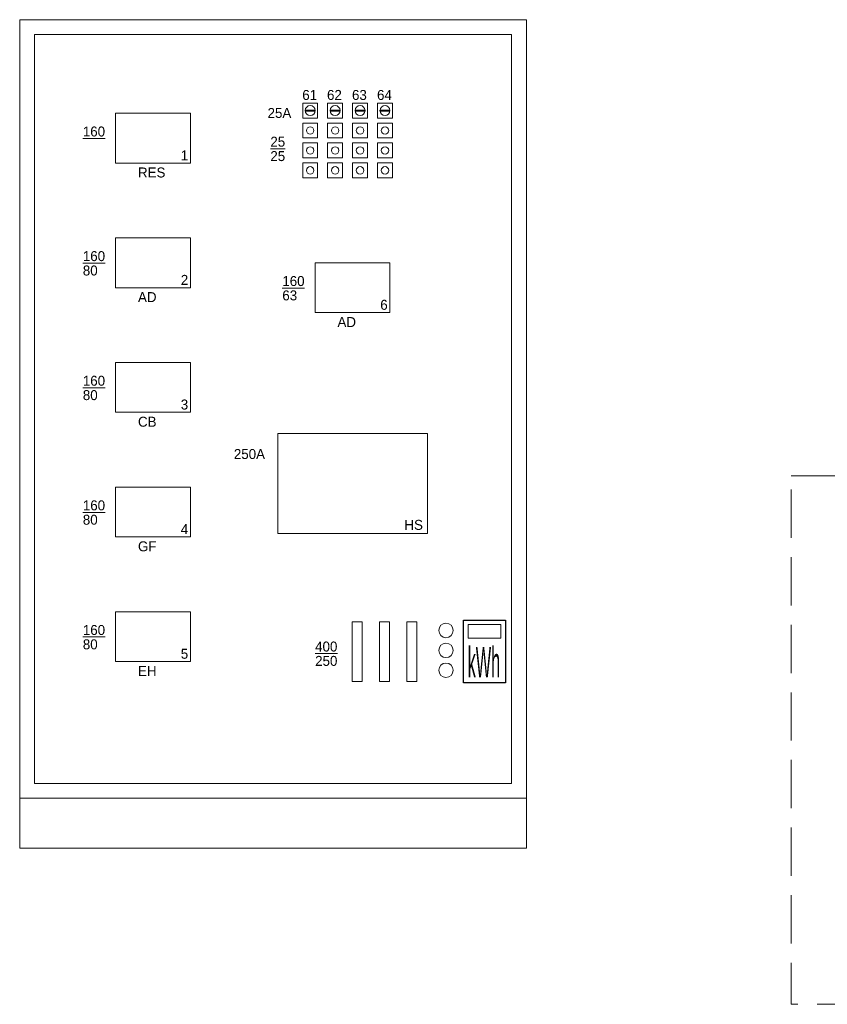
# Model space of a CAD drawing. Header units: metres. Extents: x 11.2 to 87.8, y -39.8 to 17.8.
# Tile 1 of 6: x 11.7 to 27.9, y -35.5 to -15.7. Entities that reach past the tile are written whole.
import ezdxf
from ezdxf.enums import TextEntityAlignment as Align

# ---------------------------------------------------------------- set-up
doc = ezdxf.new("R2010")
doc.units = ezdxf.units.M
doc.header["$MEASUREMENT"] = 0
doc.linetypes.add('DGN Style 3', pattern=[1.356096, 0.96864, -0.387456])
for name, color, linetype, lineweight in [('KADER', 1, 'Continuous', 0), ('Level 52', 1, 'Continuous', 0), ('SYMBOLEN', 1, 'Continuous', 0)]:
    doc.layers.add(name, color=color, linetype=linetype, lineweight=lineweight)
doc.styles.add('Style-ENGINEERING', font='ENGINEERING.shx')
doc.styles.add('Style-WORKING', font='WORKING.shx')

# ---------------------------------------------------------------- blocks, each defined once
blk = doc.blocks.new('*U38')
at = {"layer": 'KADER', "color": 1, "linetype": 'Continuous', "lineweight": 0, "flags": 128}
for points in [[(1.5, -1.5), (-1.5, -1.5), (-1.5, 1.5), (1.5, 1.5), (1.5, -1.5)], [(-1, -0.1), (1, -0.1), (1, 0.1), (-1, 0.1), (-1, -0.1)]]:
    blk.add_lwpolyline(points, close=True, dxfattribs=at)
at = {"layer": 'KADER', "color": 1, "linetype": 'Continuous', "lineweight": 0}
blk.add_circle((0.01, 0), 1, dxfattribs=at)
blk = doc.blocks.new('*U39')
at = {"layer": 'KADER', "color": 1, "linetype": 'Continuous', "lineweight": 0, "flags": 128}
blk.add_lwpolyline([(1.5, -1.5), (-1.5, -1.5), (-1.5, 1.5), (1.5, 1.5), (1.5, -1.5)], close=True, dxfattribs=at)
at = {"layer": 'KADER', "color": 1, "linetype": 'Continuous', "lineweight": 0}
blk.add_circle((0.01, 0), 0.75, dxfattribs=at)
blk = doc.blocks.new('K0029')
at = {"layer": 'Level 52', "color": 2, "linetype": 'Continuous', "lineweight": 18}
for centre in [(0, 4), (0, 0), (0, -4)]:
    blk.add_circle(centre, 1.45, dxfattribs=at)
at = {"layer": 'Level 52', "color": 1, "linetype": 'Continuous', "lineweight": 0, "style": 'Style-WORKING', "width": 0.9}
for tag, p in [('K0029_3821', (2.57, 4)), ('K0029_3819', (2.57, 0)), ('K0029_3820', (2.57, -4))]:
    blk.add_attdef(tag, text='', height=1.8, dxfattribs=at).set_placement(p, align=Align.MIDDLE_LEFT)
blk = doc.blocks.new('K0096')
at = {"layer": 'Level 52', "color": 3, "linetype": 'Continuous', "lineweight": 25, "flags": 128}
blk.add_lwpolyline([(0, 7), (7, 7), (7, 0), (0, 0), (0, 7)], close=True, dxfattribs=at)
at = {"layer": 'Level 52', "color": 2, "linetype": 'Continuous', "lineweight": 18, "flags": 128}
blk.add_lwpolyline([(0.75, 6.5), (6.25, 6.5), (6.25, 5), (0.75, 5), (0.75, 6.5)], close=True, dxfattribs=at)
at = {"layer": 'Level 52', "color": 2, "linetype": 'Continuous', "lineweight": 18, "style": 'Style-WORKING', "width": 0.601467}
blk.add_text('kWh', height=3.375, dxfattribs=at).set_placement((0.69, 0.62))
at = {"layer": 'Level 52', "color": 1, "linetype": 'Continuous', "lineweight": 0, "style": 'Style-WORKING', "width": 0.6}
for tag, p in [('K0096_3826', (3.95, 7.52)), ('K0096_3827', (3.95, -2.25))]:
    blk.add_attdef(tag, text='', height=2.7, dxfattribs=at).set_placement(p, align=Align.CENTER)

msp = doc.modelspace()

# ---------------------------------------------------------------- linework, layer by layer
at = {"layer": 'KADER', "color": 1, "linetype": 'Continuous', "lineweight": 0, "flags": 128}
for points in [[(11.747, -15.726), (21.907, -15.726), (21.907, -31.346), (11.747, -31.346), (11.747, -15.726)], [(11.747, -15.726), (21.907, -15.726), (21.907, -32.346), (11.747, -32.346), (11.747, -15.726)], [(12.047, -31.046), (21.607, -31.046), (21.607, -16.026), (12.047, -16.026), (12.047, -31.046)], [(13.671, -18.602), (15.171, -18.602), (15.171, -17.602), (13.671, -17.602), (13.671, -18.602)], [(13.671, -21.102), (15.171, -21.102), (15.171, -20.102), (13.671, -20.102), (13.671, -21.102)], [(17.671, -21.602), (19.171, -21.602), (19.171, -20.602), (17.671, -20.602), (17.671, -21.602)], [(13.671, -23.602), (15.171, -23.602), (15.171, -22.602), (13.671, -22.602), (13.671, -23.602)], [(16.921, -26.03), (19.921, -26.03), (19.921, -24.03), (16.921, -24.03), (16.921, -26.03)], [(13.671, -26.102), (15.171, -26.102), (15.171, -25.102), (13.671, -25.102), (13.671, -26.102)], [(13.671, -28.602), (15.171, -28.602), (15.171, -27.602), (13.671, -27.602), (13.671, -28.602)], [(18.413, -29.004), (18.613, -29.004), (18.613, -27.804), (18.413, -27.804), (18.413, -29.004)], [(18.963, -29.004), (19.163, -29.004), (19.163, -27.804), (18.963, -27.804), (18.963, -29.004)], [(19.513, -29.004), (19.713, -29.004), (19.713, -27.804), (19.513, -27.804), (19.513, -29.004)]]:
    msp.add_lwpolyline(points, close=True, dxfattribs=at)
at = {"layer": 'SYMBOLEN', "color": 1, "linetype": 'DGN Style 3', "lineweight": 0, "flags": 128}
msp.add_lwpolyline([(27.217, -24.877), (49.106, -24.877), (49.106, -35.478), (27.217, -35.478), (27.217, -24.877)], close=True, dxfattribs=at)

# ---------------------------------------------------------------- block references
at = {"layer": 'KADER', "color": 1, "linetype": 'Continuous', "lineweight": 0, "xscale": 0.1000009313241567, "yscale": 0.1000009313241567, "zscale": 0.1000009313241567}
for name, p in [('*U38', (17.571, -17.549)), ('*U38', (18.071, -17.549)), ('*U38', (18.571, -17.549)), ('*U38', (19.071, -17.549)), ('*U39', (17.571, -17.949)), ('*U39', (18.071, -17.949)), ('*U39', (18.571, -17.949)), ('*U39', (19.071, -17.949)), ('*U39', (17.571, -18.349)), ('*U39', (18.071, -18.349)), ('*U39', (18.571, -18.349)), ('*U39', (19.071, -18.349)), ('*U39', (17.571, -18.749)), ('*U39', (18.071, -18.749)), ('*U39', (18.571, -18.749)), ('*U39', (19.071, -18.749))]:
    msp.add_blockref(name, p, dxfattribs=at)
at = {"layer": 'Level 52', "color": 2, "linetype": 'Continuous', "lineweight": 18, "xscale": 0.1000009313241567, "yscale": 0.1000009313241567, "zscale": 0.1000009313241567}
msp.add_blockref('K0029', (20.295, -28.378), dxfattribs=at)
at = {"layer": 'Level 52', "color": 3, "linetype": 'Continuous', "lineweight": 25, "xscale": 0.120001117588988, "yscale": 0.180001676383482, "zscale": 0.120001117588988}
msp.add_blockref('K0096', (20.647, -29.031), dxfattribs=at)

# ---------------------------------------------------------------- texts
at = {"layer": 'KADER', "color": 1, "linetype": 'Continuous', "lineweight": 0, "style": 'Style-ENGINEERING'}
for s, p in [('61', (17.413, -17.336)), ('62', (17.909, -17.336)), ('63', (18.41, -17.336)), ('64', (18.912, -17.336)), ('25A', (16.717, -17.697)), ('%%u160%%U', (13.013, -18.069)), ('%%u25%%U', (16.773, -18.274)), ('1', (14.977, -18.546)), ('25', (16.773, -18.562)), ('RES', (14.119, -18.891)), ('%%u160%%U', (13.013, -20.569)), ('80', (13.013, -20.857)), ('2', (14.977, -21.046)), ('%%u160%%U', (17.013, -21.069)), ('AD', (14.119, -21.391)), ('63', (17.013, -21.357)), ('6', (18.977, -21.546)), ('AD', (18.119, -21.891)), ('%%u160%%U', (13.013, -23.069)), ('80', (13.013, -23.357)), ('3', (14.977, -23.546)), ('CB', (14.119, -23.891)), ('250A', (16.041, -24.539)), ('%%u160%%U', (13.013, -25.569)), ('80', (13.013, -25.857)), ('4', (14.977, -26.046)), ('HS', (19.461, -25.96)), ('GF', (14.119, -26.391)), ('%%u160%%U', (13.013, -28.069)), ('80', (13.013, -28.357)), ('%%u400%%U', (17.671, -28.401)), ('5', (14.977, -28.546)), ('250', (17.671, -28.689)), ('EH', (14.119, -28.891))]:
    msp.add_text(s, height=0.2, dxfattribs=at).set_placement(p)

doc.saveas('drawing.dxf')
